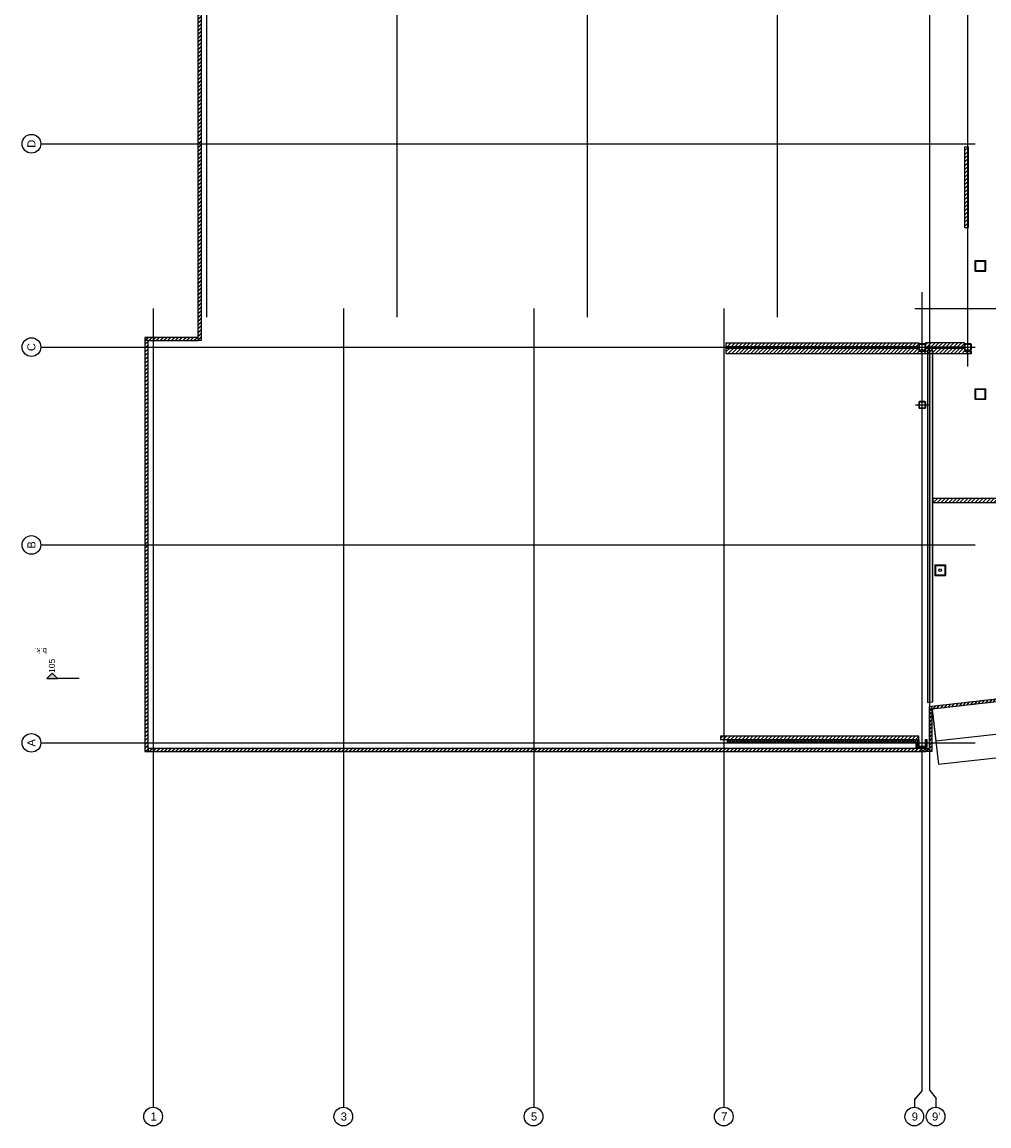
# Model space of a CAD drawing. Header units: millimetres. Extents: x -38031 to 110605, y -22066 to 88711.
# Tile 1 of 150: x -38031 to -1789, y -16330 to 25034. Entities that reach past the tile are written whole.
import ezdxf
from ezdxf.enums import TextEntityAlignment as Align

# ---------------------------------------------------------------- set-up
doc = ezdxf.new("R2010")
doc.units = ezdxf.units.MM
doc.header["$LTSCALE"] = 50
doc.set_wipeout_variables(frame=1)
doc.linetypes.add('STYLE_06', pattern=[1.04164, 0.625, -0.20828, 0.06943, -0.13893])
for name, color, linetype in [('AB$1A---_ATTRIB050', 8, 'Continuous'), ('AL$1A---_ALGEMEEN', 8, 'Continuous'), ('AM$1A---_ARCERING', 8, 'Continuous'), ('AT$1A---_TEKST070', 8, 'Continuous'), ('Bouwkundig', 8, 'Continuous'), ('stramien', 1, 'Continuous'), ('Vloerdoos (1e)', 51, 'Continuous'), ('Vloerdoos OUD', 51, 'Continuous')]:
    doc.layers.add(name, color=color, linetype=linetype)
doc.styles.add('Arial', font='ARIAL.TTF')
doc.styles.get("Standard").update_dxf_attribs({"font": 'iso.shx'})
doc.dimstyles.new('VyA', dxfattribs={"dimtxt": 2.272868, "dimasz": 2.120801, "dimexe": 1.5, "dimexo": 1.59, "dimgap": 0.5, "dimtad": 1, "dimdec": 0, "dimzin": 11, "dimtxsty": 'Arial', "dimblk": 'VW_SLASH', "dimcen": 0, "dimdle": 1, "dimazin": 0, "dimtfac": 0.8, "dimtdec": 0, "dimtix": 1, "dimtmove": 0, "dimatfit": 0, "dimldrblk": 'VW_FILLEDARROW', "dimfxl": 0, "dimfrac": 2, "dimtolj": 1, "dimtzin": 11, "dimarcsym": 0})
pattern_1 = [(45, (0, 0), (1.41421356, -1.41421356), []), (45, (0.1414, -0.1414), (1.41421356, -1.41421356), [])]
pattern_2 = [(45, (0, 0), (70.71068, -70.71068), [])]
pattern_3 = [(45, (0, 0), (1.41421356, -1.41421356), [])]
pattern_4 = [(135, (0, 0), (1.41421356, 1.41421356), []), (45, (5.9868, -5.9868), (1.41421356, -1.41421356), [])]

# ---------------------------------------------------------------- blocks, each defined once
blk = doc.blocks.new('VW_SLASH')
at = {"layer": 'AL$1A---_ALGEMEEN', "color": 0, "linetype": 'ByBlock', "lineweight": -2}
blk.add_line((0, 0), (-1, 0), dxfattribs=at)
at = {"layer": 'AL$1A---_ALGEMEEN', "color": 0, "linetype": 'ByBlock', "lineweight": 5}
blk.add_line((0, 0), (0, 0), dxfattribs=at)
blk = doc.blocks.new('*D2046')
at = {"layer": 'AL$1A---_ALGEMEEN', "color": 0, "lineweight": -2}
for p, q in [((-92634, -751), (-92634, -2352)), ((-84582, -1465), (-84582, -2352)), ((-92632, -2350), (-84584, -2350))]:
    blk.add_line(p, q, dxfattribs=at)
at = {"layer": 'AL$1A---_ALGEMEEN', "color": 0, "lineweight": -2, "xscale": 2.12080078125, "yscale": 2.12080078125, "zscale": 2.12080078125, "rotation": 180}
blk.add_blockref('VW_SLASH', (-92634, -2350), dxfattribs=at)
at = {"layer": 'AL$1A---_ALGEMEEN', "color": 0, "lineweight": -2, "xscale": 2.12080078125, "yscale": 2.12080078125, "zscale": 2.12080078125}
blk.add_blockref('VW_SLASH', (-84582, -2350), dxfattribs=at)
blk = doc.blocks.new('VW_FILLEDARROW')
at = {"layer": 'AL$1A---_ALGEMEEN', "color": 0, "lineweight": -2}
blk.add_solid([(0, 0), (0, 0), (0, 0)], dxfattribs=at)
blk = doc.blocks.new('*D2048')
at = {"layer": 'AL$1A---_ALGEMEEN', "color": 0, "lineweight": -2}
for p, q in [((-92634, -272), (-92634, -1465)), ((-92632, -1463), (-84584, -1463)), ((-84582, -1462), (-84582, -1462))]:
    blk.add_line(p, q, dxfattribs=at)
at = {"layer": 'AL$1A---_ALGEMEEN', "color": 0, "lineweight": -2, "xscale": 2.12080078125, "yscale": 2.12080078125, "zscale": 2.12080078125, "rotation": 180}
blk.add_blockref('VW_SLASH', (-92634, -1463), dxfattribs=at)
at = {"layer": 'AL$1A---_ALGEMEEN', "color": 0, "lineweight": -2, "xscale": 2.12080078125, "yscale": 2.12080078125, "zscale": 2.12080078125}
blk.add_blockref('VW_SLASH', (-84582, -1463), dxfattribs=at)
blk = doc.blocks.new('Group-92')
at = {"color": 0}
for points in [[(-59066, -11236), (-58916, -11236), (-58916, -8225), (-59066, -8225)], [(-60256, -21400), (-60256, -21550), (-54614, -21550), (-54614, -21400)]]:
    blk.add_wipeout(points, dxfattribs=at).dxf.layer = 'AL$1A---_ALGEMEEN'
at = {"layer": 'AM$1A---_ARCERING', "linetype": 'Continuous', "lineweight": 5}
h = blk.add_hatch(dxfattribs=at)
h.set_pattern_fill('KALKZANDSTEEN', color=256, style=0, pattern_type=2)
h.set_pattern_definition(pattern_2)
h.paths.add_polyline_path([(-59066, -11236), (-58916, -11236), (-58916, -8225), (-59066, -8225)])
h = blk.add_hatch(dxfattribs=at)
h.set_pattern_fill('KALKZANDSTEEN', color=256, style=0, pattern_type=2)
h.set_pattern_definition(pattern_2)
h.paths.add_polyline_path([(-60256, -21400), (-60256, -21550), (-54614, -21550), (-54614, -21400)])
at = {"layer": 'AL$1A---_ALGEMEEN', "color": 0}
for points in [[(-59066, -11236), (-58916, -11236), (-58916, -8225), (-59066, -8225)], [(-60256, -21400), (-60256, -21550), (-54614, -21550), (-54614, -21400)]]:
    blk.add_lwpolyline(points, close=True, dxfattribs=at)
blk = doc.blocks.new('sk-250')
at = {"color": 0}
blk.add_wipeout([(-115, 115), (115, 115), (115, -118), (-115, -118)], dxfattribs=at).dxf.layer = 'AL$1A---_ALGEMEEN'
at = {"layer": 'AM$1A---_ARCERING', "linetype": 'Continuous', "lineweight": 0}
h = blk.add_hatch(color=256, dxfattribs=at)
edge = h.paths.add_edge_path()
edge.add_line((-100, -125), (100, -125))
edge.add_arc((100, -100), 25, 270, 360)
edge.add_line((125, -100), (125, 100))
edge.add_arc((100, 100), 25, 0, 90)
edge.add_line((100, 125), (-100, 125))
edge.add_arc((-100, 100), 25, 90, 180)
edge.add_line((-125, 100), (-125, -100))
edge.add_arc((-100, -100), 25, 180, 270)
edge = h.paths.add_edge_path(flags=16)
edge.add_line((-100, -115), (100, -115))
edge.add_arc((100, -100), 15, 270, 360)
edge.add_line((115, -100), (115, 100))
edge.add_arc((100, 100), 15, 0, 90)
edge.add_line((100, 115), (-100, 115))
edge.add_arc((-100, 100), 15, 90, 180)
edge.add_line((-115, 100), (-115, -100))
edge.add_arc((-100, -100), 15, 180, 270)
at = {"layer": 'AL$1A---_ALGEMEEN', "color": 0}
for p, q in [((-250, 0), (250, 0)), ((0, 250), (0, -250))]:
    blk.add_line(p, q, dxfattribs=at)
at = {"layer": 'AL$1A---_ALGEMEEN', "color": 0, "flags": 128}
blk.add_lwpolyline([(-100, -125), (100, -125, 0.414214), (125, -100), (125, 100, 0.414214), (100, 125), (-100, 125, 0.414214), (-125, 100), (-125, -100, 0.414214), (-100, -125, 0.414214)], format="xyb", dxfattribs=at)
at = {"layer": 'AL$1A---_ALGEMEEN', "color": 0}
blk.add_lwpolyline([(-115, 115), (115, 115), (115, -118), (-115, -118)], close=True, dxfattribs=at)
at = {"layer": 'AL$1A---_ALGEMEEN', "color": 0, "flags": 128}
blk.add_lwpolyline([(-100, -115), (100, -115, 0.414214), (115, -100), (115, 100, 0.414214), (100, 115), (-100, 115, 0.414214), (-115, 100), (-115, -100, 0.414214)], format="xyb", close=True, dxfattribs=at)
blk = doc.blocks.new('drsnd pijl')
at = {"layer": 'AM$1A---_ARCERING', "linetype": 'Continuous', "lineweight": 0}
blk.add_hatch(color=256, dxfattribs=at).paths.add_polyline_path([(1005, 442), (200, 442), (0, 242), (-200, 442), (200, 442)])
at = {"layer": 'AL$1A---_ALGEMEEN', "color": 0}
blk.add_lwpolyline([(1005, 442), (200, 442), (0, 242), (-200, 442), (200, 442)], dxfattribs=at)
at = {"layer": 'AL$1A---_ALGEMEEN', "color": 0, "style": 'Arial'}
blk.add_attdef('peil', text='', height=227, rotation=90, dxfattribs=at).set_placement((170, -290), align=Align.BOTTOM_LEFT)
at = {"layer": 'AL$1A---_ALGEMEEN', "color": 0, "flags": 1}
blk.add_attdef('onderdeel', (-200, -700), '', height=227, dxfattribs=at)
blk = doc.blocks.new('VLOERDOOS (1e)')
at = {"layer": 'Vloerdoos OUD'}
for p, q in [((0, 395), (395, 395)), ((0, 395), (0, 0)), ((0, 355), (20, 355)), ((0, 315), (20, 315)), ((0, 305), (20, 305)), ((0, 265), (20, 265)), ((0, 255), (20, 255)), ((0, 160), (20, 160)), ((0, 80), (20, 80)), ((0, 40), (20, 40)), ((0, 0), (395, 0)), ((20, 375), (20, 20)), ((20, 375), (375, 375)), ((20, 20), (375, 20)), ((40, 375), (40, 395)), ((40, 0), (40, 20)), ((80, 375), (80, 395)), ((80, 0), (80, 20)), ((90, 375), (90, 395)), ((90, 0), (90, 20)), ((130, 375), (130, 395)), ((130, 0), (130, 20)), ((140, 375), (140, 395)), ((140, 0), (140, 20)), ((235, 375), (235, 395)), ((235, 0), (235, 20)), ((315, 375), (315, 395)), ((315, 0), (315, 20)), ((355, 375), (355, 395)), ((355, 0), (355, 20)), ((375, 375), (375, 20)), ((375, 355), (395, 355)), ((375, 315), (395, 315)), ((375, 305), (395, 305)), ((375, 265), (395, 265)), ((375, 255), (395, 255)), ((375, 160), (395, 160)), ((375, 80), (395, 80)), ((375, 40), (395, 40)), ((395, 395), (395, 0))]:
    blk.add_line(p, q, dxfattribs=at)
blk = doc.blocks.new('DOORVOERDOOS (1e)')
at = {"layer": 'Vloerdoos OUD'}
for p, q in [((-55, 395), (-55, 0)), ((-55, 395), (340, 395)), ((-55, 0), (340, 0)), ((-35, 375), (320, 375)), ((-35, 375), (-35, 20)), ((-35, 20), (320, 20)), ((320, 375), (320, 20)), ((340, 395), (340, 0))]:
    blk.add_line(p, q, dxfattribs=at)
blk.add_circle((142.5, 197.5), 50, dxfattribs=at)
blk = doc.blocks.new('metselwerk zo gevel 2150+')
at = {"layer": 'AL$1A---_ALGEMEEN', "color": 0}
dim = blk.add_linear_dim(base=(-84581.9, -2350.00786), p1=(-92634.02625, -749.67533), p2=(-84581.9, -1463.28595), text='(relïefmetselwerk)', dimstyle='VyA', override={"dimtxt": 2.525409, "dimgap": 25, "dimlfac": 50, "dimpost": '<>', "dimtxsty": 'Arial', "dimtmove": 2}, dxfattribs=at)
dim.commit()
dim.dimension.update_dxf_attribs({"geometry": '*D2046', "text_midpoint": (-88607.96312, -2323.35239)})
at = {"color": 0}
blk.add_wipeout([(-92634.02625, -269.99431), (-92634.02625, -156.99431), (-87328.23734, -156.99431), (-79359.52499, -156.99431), (-79359.52499, -269.99431), (-87328.23734, -269.99431)], dxfattribs=at).dxf.layer = 'AL$1A---_ALGEMEEN'
at = {"layer": 'AM$1A---_ARCERING', "linetype": 'Continuous', "lineweight": 5}
h = blk.add_hatch(dxfattribs=at)
h.set_pattern_fill('BAKSTEEN', color=256, style=0, pattern_type=2)
h.set_pattern_definition([(45, (0, 0), (70.71068, -70.71068), []), (45, (7.07, -7.07), (70.71068, -70.71068), [])])
h.paths.add_polyline_path([(-92634.02625, -269.99431), (-92634.02625, -156.99431), (-87328.23734, -156.99431), (-79359.52499, -156.99431), (-79359.52499, -269.99431), (-87328.23734, -269.99431)])
at = {"layer": 'AL$1A---_ALGEMEEN', "color": 0, "flags": 128}
for points in [[(-92634.02625, -269.99431), (-92634.02625, -156.99431), (-87328.23734, -156.99431), (-79359.52499, -156.99431)], [(-79359.52499, -269.99431), (-87328.23734, -269.99431), (-92634.02625, -269.99431)]]:
    blk.add_lwpolyline(points, dxfattribs=at)
at = {"layer": 'AL$1A---_ALGEMEEN', "color": 0}
dim = blk.add_linear_dim(base=(-84581.9, -1463.28595), p1=(-92634.16, -269.99431), p2=(-84581.9, -1463.28595), dimstyle='VyA', override={"dimtxt": 2.272868, "dimgap": 25, "dimlfac": 50, "dimpost": '64K+2,08=<>', "dimtxsty": 'Arial', "dimtmove": 2}, dxfattribs=at)
dim.commit()
dim.dimension.update_dxf_attribs({"geometry": '*D2048', "text_midpoint": (-88608.03, -1436.92006)})
blk = doc.blocks.new('200254 W 210e 19-03-2008')
at = {"layer": 'stramien', "linetype": 'Continuous', "lineweight": 0}
blk.add_hatch(color=256, dxfattribs=at).paths.add_polyline_path([(18316.81, 3024.7), (18300.71, 3024.7), (18296.71, 3028.7), (18292.71, 3024.7), (18300.71, 3024.7)])
at = {"layer": 'stramien', "linetype": 'STYLE_06', "ltscale": 50}
for p, q in [((18412.75, 3295.43), (18412.75, 4240.03)), ((18555.35, 3295.43), (18555.35, 4240.03)), ((18697.95, 3295.43), (18697.95, 4240.03)), ((18840.55, 3295.43), (18840.55, 4240.03))]:
    blk.add_line(p, q, dxfattribs=at)
at = {"layer": 'stramien'}
for p, q in [((18948.95, 2715.95), (18943.4, 2709.49)), ((18954.75, 2715.95), (18959.4, 2709.92))]:
    blk.add_line(p, q, dxfattribs=at)
blk.add_lwpolyline([(18316.81, 3024.7), (18300.71, 3024.7), (18296.71, 3028.7), (18292.71, 3024.7), (18300.71, 3024.7)], dxfattribs=at)
at = {"layer": 'AL$1A---_ALGEMEEN'}
ref = blk.add_blockref('drsnd pijl', (18296.71, 3033.55), dxfattribs=dict(at, xscale=-0.02, yscale=0.02, zscale=0.02, rotation=179.9990281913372))
ref.add_attrib('peil', '105', dxfattribs={"layer": 'AB$1A---_ATTRIB050', "height": 4.546, "rotation": 89.99903, "style": 'Arial'}).set_placement((18300.11, 3028.81), align=Align.BOTTOM_LEFT)
at = {"layer": 'stramien', "linetype": 'Continuous', "lineweight": 0}
blk.add_text('b.k.', height=4.546, rotation=179.99903, dxfattribs=at).set_placement((18292.71, 3047.54))
at = {"layer": 'stramien', "linetype": 'Continuous', "lineweight": 0, "style": 'Arial'}
blk.add_text('105', height=4.546, rotation=89.99903, dxfattribs=at).set_placement((18300.11, 3028.81), align=Align.BOTTOM_LEFT)
at = {"linetype": 'Continuous'}
for points in [[(18281.13, 3432.45), (18281.82, 3432.41), (18282.5, 3432.31), (18283.17, 3432.14), (18283.81, 3431.91), (18284.43, 3431.62), (18285.02, 3431.27), (18285.57, 3430.86), (18286.08, 3430.4), (18286.54, 3429.89), (18286.95, 3429.33), (18287.31, 3428.75), (18287.6, 3428.12), (18287.83, 3427.48), (18288, 3426.81), (18288.1, 3426.13), (18288.13, 3425.45), (18288.1, 3424.76), (18288, 3424.08), (18287.83, 3423.41), (18287.6, 3422.77), (18287.31, 3422.15), (18286.95, 3421.56), (18286.54, 3421), (18286.08, 3420.5), (18285.57, 3420.03), (18285.02, 3419.63), (18284.43, 3419.27), (18283.81, 3418.98), (18283.17, 3418.75), (18282.5, 3418.58), (18281.82, 3418.48), (18281.13, 3418.45), (18280.45, 3418.48), (18279.77, 3418.58), (18279.1, 3418.75), (18278.45, 3418.98), (18277.83, 3419.27), (18277.24, 3419.63), (18276.69, 3420.03), (18276.18, 3420.5), (18275.72, 3421), (18275.31, 3421.56), (18274.96, 3422.15), (18274.67, 3422.77), (18274.44, 3423.41), (18274.27, 3424.08), (18274.17, 3424.76), (18274.13, 3425.45), (18274.17, 3426.13), (18274.27, 3426.81), (18274.44, 3427.48), (18274.67, 3428.12), (18274.96, 3428.75), (18275.31, 3429.33), (18275.72, 3429.89), (18276.18, 3430.4), (18276.69, 3430.86), (18277.24, 3431.27), (18277.83, 3431.62), (18278.45, 3431.91), (18279.1, 3432.14), (18279.77, 3432.31), (18280.45, 3432.41)], [(18281.13, 3280.05), (18281.82, 3280.01), (18282.5, 3279.91), (18283.17, 3279.74), (18283.81, 3279.51), (18284.43, 3279.22), (18285.02, 3278.87), (18285.57, 3278.46), (18286.08, 3278), (18286.54, 3277.49), (18286.95, 3276.93), (18287.31, 3276.35), (18287.6, 3275.72), (18287.83, 3275.08), (18288, 3274.41), (18288.1, 3273.73), (18288.13, 3273.05), (18288.1, 3272.36), (18288, 3271.68), (18287.83, 3271.01), (18287.6, 3270.37), (18287.31, 3269.75), (18286.95, 3269.16), (18286.54, 3268.6), (18286.08, 3268.1), (18285.57, 3267.63), (18285.02, 3267.23), (18284.43, 3266.87), (18283.81, 3266.58), (18283.17, 3266.35), (18282.5, 3266.18), (18281.82, 3266.08), (18281.13, 3266.05), (18280.45, 3266.08), (18279.77, 3266.18), (18279.1, 3266.35), (18278.45, 3266.58), (18277.83, 3266.87), (18277.24, 3267.23), (18276.69, 3267.63), (18276.18, 3268.1), (18275.72, 3268.6), (18275.31, 3269.16), (18274.96, 3269.75), (18274.67, 3270.37), (18274.44, 3271.01), (18274.27, 3271.68), (18274.17, 3272.36), (18274.13, 3273.05), (18274.17, 3273.73), (18274.27, 3274.41), (18274.44, 3275.08), (18274.67, 3275.72), (18274.96, 3276.35), (18275.31, 3276.93), (18275.72, 3277.49), (18276.18, 3278), (18276.69, 3278.46), (18277.24, 3278.87), (18277.83, 3279.22), (18278.45, 3279.51), (18279.1, 3279.74), (18279.77, 3279.91), (18280.45, 3280.01)], [(18281.13, 3131.75), (18281.82, 3131.71), (18282.5, 3131.61), (18283.17, 3131.44), (18283.81, 3131.21), (18284.43, 3130.92), (18285.02, 3130.57), (18285.57, 3130.16), (18286.08, 3129.7), (18286.54, 3129.19), (18286.95, 3128.63), (18287.31, 3128.05), (18287.6, 3127.42), (18287.83, 3126.78), (18288, 3126.11), (18288.1, 3125.43), (18288.13, 3124.75), (18288.1, 3124.06), (18288, 3123.38), (18287.83, 3122.71), (18287.6, 3122.07), (18287.31, 3121.45), (18286.95, 3120.86), (18286.54, 3120.3), (18286.08, 3119.8), (18285.57, 3119.33), (18285.02, 3118.93), (18284.43, 3118.57), (18283.81, 3118.28), (18283.17, 3118.05), (18282.5, 3117.88), (18281.82, 3117.78), (18281.13, 3117.75), (18280.45, 3117.78), (18279.77, 3117.88), (18279.1, 3118.05), (18278.45, 3118.28), (18277.83, 3118.57), (18277.24, 3118.93), (18276.69, 3119.33), (18276.18, 3119.8), (18275.72, 3120.3), (18275.31, 3120.86), (18274.96, 3121.45), (18274.67, 3122.07), (18274.44, 3122.71), (18274.27, 3123.38), (18274.17, 3124.06), (18274.13, 3124.75), (18274.17, 3125.43), (18274.27, 3126.11), (18274.44, 3126.78), (18274.67, 3127.42), (18274.96, 3128.05), (18275.31, 3128.63), (18275.72, 3129.19), (18276.18, 3129.7), (18276.69, 3130.16), (18277.24, 3130.57), (18277.83, 3130.92), (18278.45, 3131.21), (18279.1, 3131.44), (18279.77, 3131.61), (18280.45, 3131.71)], [(18281.13, 2983.45), (18281.82, 2983.41), (18282.5, 2983.31), (18283.17, 2983.14), (18283.81, 2982.91), (18284.43, 2982.62), (18285.02, 2982.27), (18285.57, 2981.86), (18286.08, 2981.4), (18286.54, 2980.89), (18286.95, 2980.33), (18287.31, 2979.75), (18287.6, 2979.12), (18287.83, 2978.48), (18288, 2977.81), (18288.1, 2977.13), (18288.13, 2976.45), (18288.1, 2975.76), (18288, 2975.08), (18287.83, 2974.41), (18287.6, 2973.77), (18287.31, 2973.15), (18286.95, 2972.56), (18286.54, 2972), (18286.08, 2971.5), (18285.57, 2971.03), (18285.02, 2970.63), (18284.43, 2970.27), (18283.81, 2969.98), (18283.17, 2969.75), (18282.5, 2969.58), (18281.82, 2969.48), (18281.13, 2969.45), (18280.45, 2969.48), (18279.77, 2969.58), (18279.1, 2969.75), (18278.45, 2969.98), (18277.83, 2970.27), (18277.24, 2970.63), (18276.69, 2971.03), (18276.18, 2971.5), (18275.72, 2972), (18275.31, 2972.56), (18274.96, 2973.15), (18274.67, 2973.77), (18274.44, 2974.41), (18274.27, 2975.08), (18274.17, 2975.76), (18274.13, 2976.45), (18274.17, 2977.13), (18274.27, 2977.81), (18274.44, 2978.48), (18274.67, 2979.12), (18274.96, 2979.75), (18275.31, 2980.33), (18275.72, 2980.89), (18276.18, 2981.4), (18276.69, 2981.86), (18277.24, 2982.27), (18277.83, 2982.62), (18278.45, 2982.91), (18279.1, 2983.14), (18279.77, 2983.31), (18280.45, 2983.41)], [(18379.35, 2696.36), (18379.32, 2695.67), (18379.21, 2694.99), (18379.05, 2694.33), (18378.82, 2693.68), (18378.52, 2693.06), (18378.17, 2692.47), (18377.76, 2691.92), (18377.3, 2691.41), (18376.79, 2690.95), (18376.24, 2690.54), (18375.65, 2690.19), (18375.03, 2689.89), (18374.38, 2689.66), (18373.71, 2689.49), (18373.04, 2689.39), (18372.35, 2689.36), (18371.66, 2689.39), (18370.98, 2689.49), (18370.32, 2689.66), (18369.67, 2689.89), (18369.05, 2690.19), (18368.46, 2690.54), (18367.91, 2690.95), (18367.4, 2691.41), (18366.94, 2691.92), (18366.53, 2692.47), (18366.18, 2693.06), (18365.88, 2693.68), (18365.65, 2694.33), (18365.48, 2694.99), (18365.38, 2695.67), (18365.35, 2696.36), (18365.38, 2697.05), (18365.48, 2697.73), (18365.65, 2698.39), (18365.88, 2699.04), (18366.18, 2699.66), (18366.53, 2700.25), (18366.94, 2700.8), (18367.4, 2701.31), (18367.91, 2701.77), (18368.46, 2702.18), (18369.05, 2702.53), (18369.67, 2702.83), (18370.32, 2703.06), (18370.98, 2703.22), (18371.66, 2703.33), (18372.35, 2703.36), (18373.04, 2703.33), (18373.71, 2703.22), (18374.38, 2703.06), (18375.03, 2702.83), (18375.65, 2702.53), (18376.24, 2702.18), (18376.79, 2701.77), (18377.3, 2701.31), (18377.76, 2700.8), (18378.17, 2700.25), (18378.52, 2699.66), (18378.82, 2699.04), (18379.05, 2698.39), (18379.21, 2697.73), (18379.32, 2697.05)], [(18521.95, 2696.36), (18521.92, 2695.67), (18521.81, 2694.99), (18521.65, 2694.33), (18521.42, 2693.68), (18521.12, 2693.06), (18520.77, 2692.47), (18520.36, 2691.92), (18519.9, 2691.41), (18519.39, 2690.95), (18518.84, 2690.54), (18518.25, 2690.19), (18517.63, 2689.89), (18516.98, 2689.66), (18516.31, 2689.49), (18515.64, 2689.39), (18514.95, 2689.36), (18514.26, 2689.39), (18513.58, 2689.49), (18512.92, 2689.66), (18512.27, 2689.89), (18511.65, 2690.19), (18511.06, 2690.54), (18510.51, 2690.95), (18510, 2691.41), (18509.54, 2691.92), (18509.13, 2692.47), (18508.78, 2693.06), (18508.48, 2693.68), (18508.25, 2694.33), (18508.08, 2694.99), (18507.98, 2695.67), (18507.95, 2696.36), (18507.98, 2697.05), (18508.08, 2697.73), (18508.25, 2698.39), (18508.48, 2699.04), (18508.78, 2699.66), (18509.13, 2700.25), (18509.54, 2700.8), (18510, 2701.31), (18510.51, 2701.77), (18511.06, 2702.18), (18511.65, 2702.53), (18512.27, 2702.83), (18512.92, 2703.06), (18513.58, 2703.22), (18514.26, 2703.33), (18514.95, 2703.36), (18515.64, 2703.33), (18516.31, 2703.22), (18516.98, 2703.06), (18517.63, 2702.83), (18518.25, 2702.53), (18518.84, 2702.18), (18519.39, 2701.77), (18519.9, 2701.31), (18520.36, 2700.8), (18520.77, 2700.25), (18521.12, 2699.66), (18521.42, 2699.04), (18521.65, 2698.39), (18521.81, 2697.73), (18521.92, 2697.05)], [(18664.55, 2696.36), (18664.52, 2695.67), (18664.41, 2694.99), (18664.25, 2694.33), (18664.02, 2693.68), (18663.72, 2693.06), (18663.37, 2692.47), (18662.96, 2691.92), (18662.5, 2691.41), (18661.99, 2690.95), (18661.44, 2690.54), (18660.85, 2690.19), (18660.23, 2689.89), (18659.58, 2689.66), (18658.91, 2689.49), (18658.24, 2689.39), (18657.55, 2689.36), (18656.86, 2689.39), (18656.18, 2689.49), (18655.52, 2689.66), (18654.87, 2689.89), (18654.25, 2690.19), (18653.66, 2690.54), (18653.11, 2690.95), (18652.6, 2691.41), (18652.14, 2691.92), (18651.73, 2692.47), (18651.38, 2693.06), (18651.08, 2693.68), (18650.85, 2694.33), (18650.68, 2694.99), (18650.58, 2695.67), (18650.55, 2696.36), (18650.58, 2697.05), (18650.68, 2697.73), (18650.85, 2698.39), (18651.08, 2699.04), (18651.38, 2699.66), (18651.73, 2700.25), (18652.14, 2700.8), (18652.6, 2701.31), (18653.11, 2701.77), (18653.66, 2702.18), (18654.25, 2702.53), (18654.87, 2702.83), (18655.52, 2703.06), (18656.18, 2703.22), (18656.86, 2703.33), (18657.55, 2703.36), (18658.24, 2703.33), (18658.91, 2703.22), (18659.58, 2703.06), (18660.23, 2702.83), (18660.85, 2702.53), (18661.44, 2702.18), (18661.99, 2701.77), (18662.5, 2701.31), (18662.96, 2700.8), (18663.37, 2700.25), (18663.72, 2699.66), (18664.02, 2699.04), (18664.25, 2698.39), (18664.41, 2697.73), (18664.52, 2697.05)], [(18807.15, 2696.36), (18807.12, 2695.67), (18807.01, 2694.99), (18806.85, 2694.33), (18806.62, 2693.68), (18806.32, 2693.06), (18805.97, 2692.47), (18805.56, 2691.92), (18805.1, 2691.41), (18804.59, 2690.95), (18804.04, 2690.54), (18803.45, 2690.19), (18802.83, 2689.89), (18802.18, 2689.66), (18801.51, 2689.49), (18800.84, 2689.39), (18800.15, 2689.36), (18799.46, 2689.39), (18798.78, 2689.49), (18798.12, 2689.66), (18797.47, 2689.89), (18796.85, 2690.19), (18796.26, 2690.54), (18795.71, 2690.95), (18795.2, 2691.41), (18794.74, 2691.92), (18794.33, 2692.47), (18793.98, 2693.06), (18793.68, 2693.68), (18793.45, 2694.33), (18793.28, 2694.99), (18793.18, 2695.67), (18793.15, 2696.36), (18793.18, 2697.05), (18793.28, 2697.73), (18793.45, 2698.39), (18793.68, 2699.04), (18793.98, 2699.66), (18794.33, 2700.25), (18794.74, 2700.8), (18795.2, 2701.31), (18795.71, 2701.77), (18796.26, 2702.18), (18796.85, 2702.53), (18797.47, 2702.83), (18798.12, 2703.06), (18798.78, 2703.22), (18799.46, 2703.33), (18800.15, 2703.36), (18800.84, 2703.33), (18801.51, 2703.22), (18802.18, 2703.06), (18802.83, 2702.83), (18803.45, 2702.53), (18804.04, 2702.18), (18804.59, 2701.77), (18805.1, 2701.31), (18805.56, 2700.8), (18805.97, 2700.25), (18806.32, 2699.66), (18806.62, 2699.04), (18806.85, 2698.39), (18807.01, 2697.73), (18807.12, 2697.05)], [(18966, 2696.35), (18965.97, 2695.66), (18965.87, 2694.98), (18965.7, 2694.32), (18965.47, 2693.67), (18965.17, 2693.05), (18964.82, 2692.46), (18964.41, 2691.91), (18963.95, 2691.4), (18963.44, 2690.94), (18962.89, 2690.53), (18962.3, 2690.18), (18961.68, 2689.88), (18961.03, 2689.65), (18960.37, 2689.48), (18959.69, 2689.38), (18959, 2689.35), (18958.32, 2689.38), (18957.64, 2689.48), (18956.97, 2689.65), (18956.32, 2689.88), (18955.7, 2690.18), (18955.11, 2690.53), (18954.56, 2690.94), (18954.05, 2691.4), (18953.59, 2691.91), (18953.18, 2692.46), (18952.83, 2693.05), (18952.53, 2693.67), (18952.3, 2694.32), (18952.14, 2694.98), (18952.03, 2695.66), (18952, 2696.35), (18952.03, 2697.04), (18952.14, 2697.72), (18952.3, 2698.38), (18952.53, 2699.03), (18952.83, 2699.65), (18953.18, 2700.24), (18953.59, 2700.79), (18954.05, 2701.3), (18954.56, 2701.76), (18955.11, 2702.17), (18955.7, 2702.52), (18956.32, 2702.82), (18956.97, 2703.05), (18957.64, 2703.22), (18958.32, 2703.32), (18959, 2703.35), (18959.69, 2703.32), (18960.37, 2703.22), (18961.03, 2703.05), (18961.68, 2702.82), (18962.3, 2702.52), (18962.89, 2702.17), (18963.44, 2701.76), (18963.95, 2701.3), (18964.41, 2700.79), (18964.82, 2700.24), (18965.17, 2699.65), (18965.47, 2699.03), (18965.7, 2698.38), (18965.87, 2697.72), (18965.97, 2697.04)]]:
    blk.add_wipeout(points, dxfattribs=at).dxf.layer = 'AL$1A---_ALGEMEEN'
for points in [[(18366.25, 3280.25), (18366.25, 3277.99), (18368.43, 3277.99), (18370.98, 3277.99), (18406.25, 3277.99), (18406.25, 3280.25)], [(18946.45, 2981.45), (18797.77, 2981.45), (18797.77, 2979.05), (18946.45, 2979.05)], [(18368.55, 2972.18), (18368.55, 2969.92), (18951.67, 2969.92), (18951.67, 2972.18)]]:
    blk.add_wipeout(points).dxf.layer = 'AL$1A---_ALGEMEEN'
at = {"layer": 'AM$1A---_ARCERING', "linetype": 'Continuous', "lineweight": 5}
h = blk.add_hatch(dxfattribs=at)
h.set_pattern_fill('BAKSTEEN', color=256, style=0, pattern_type=2)
h.set_pattern_definition(pattern_1)
h.paths.add_polyline_path([(18366.25, 3280.25), (18366.25, 3277.99), (18368.43, 3277.99), (18370.98, 3277.99), (18406.25, 3277.99), (18406.25, 3280.25)])
h = blk.add_hatch(dxfattribs=at)
h.set_pattern_fill('KALKZANDSTEEN', color=256, style=0, pattern_type=2)
h.set_pattern_definition(pattern_3)
h.paths.add_polyline_path([(18946.45, 2981.45), (18797.77, 2981.45), (18797.77, 2979.05), (18946.45, 2979.05)])
at = {"layer": 'AM$1A---_ARCERING', "linetype": 'Continuous', "lineweight": 0}
blk.add_hatch(color=256, dxfattribs=at).paths.add_polyline_path([(18803.05, 2979.05), (18946.45, 2979.05), (18946.45, 2977.05), (18803.05, 2977.05)])
at = {"layer": 'AM$1A---_ARCERING', "linetype": 'Continuous', "lineweight": 5}
h = blk.add_hatch(dxfattribs=at)
h.set_pattern_fill('ISOLATIE', color=256, style=0, pattern_type=2)
h.set_pattern_definition(pattern_4)
h.paths.add_polyline_path([(18803.05, 2979.05), (18946.45, 2979.05), (18946.45, 2977.05), (18803.05, 2977.05)])
h = blk.add_hatch(dxfattribs=at)
h.set_pattern_fill('BAKSTEEN', color=256, style=0, pattern_type=2)
h.set_pattern_definition(pattern_1)
h.paths.add_polyline_path([(18368.55, 2972.18), (18368.55, 2969.92), (18951.67, 2969.92), (18951.67, 2972.18)])
at = {"layer": 'AL$1A---_ALGEMEEN'}
for points in [[(18366.25, 3280.25), (18366.25, 3277.99), (18368.43, 3277.99), (18370.98, 3277.99), (18406.25, 3277.99), (18406.25, 3280.25)], [(18946.45, 2981.45), (18797.77, 2981.45), (18797.77, 2979.05), (18946.45, 2979.05)], [(18803.05, 2979.05), (18946.45, 2979.05), (18946.45, 2977.05), (18803.05, 2977.05)], [(18368.55, 2972.18), (18368.55, 2969.92), (18951.67, 2969.92), (18951.67, 2972.18)]]:
    blk.add_lwpolyline(points, close=True, dxfattribs=at)
at = {"layer": 'stramien', "linetype": 'Continuous'}
for p, q in [((18288.21, 3425.45), (18301.71, 3425.45)), ((18288.21, 3273.05), (18301.71, 3273.05)), ((18288.21, 3124.75), (18301.71, 3124.75)), ((18288.21, 2976.45), (18301.71, 2976.45)), ((18372.75, 2703.18), (18372.75, 2709.93)), ((18515.35, 2703.18), (18515.35, 2709.93)), ((18657.95, 2703.18), (18657.95, 2709.93)), ((18800.55, 2703.18), (18800.55, 2709.93)), ((18959.4, 2703.17), (18959.4, 2709.92))]:
    blk.add_line(p, q, dxfattribs=at)
at = {"layer": 'stramien', "linetype": 'STYLE_06', "ltscale": 50}
for p, q in [((18372.75, 2703.35), (18372.75, 3301.85)), ((18515.35, 2703.35), (18515.35, 3301.85)), ((18657.95, 2703.35), (18657.95, 3301.85))]:
    blk.add_line(p, q, dxfattribs=at)
at = {"layer": 'stramien', "linetype": 'Continuous'}
for centre in [(18281.13, 3425.45), (18281.13, 3273.05), (18281.13, 3124.75), (18281.13, 2976.45), (18372.35, 2696.36), (18514.95, 2696.36), (18657.55, 2696.36), (18800.15, 2696.36)]:
    blk.add_circle(centre, 7, dxfattribs=at)
at = {"layer": 'AT$1A---_TEKST070', "char_height": 6.061, "attachment_point": 5, "rotation": 90, "line_spacing_factor": 0.967741, "style": 'Arial'}
for s, insert in [('{\\C256;\\lD}', (18281.13, 3425.45)), ('{\\C256;\\lC}', (18281.13, 3273.05)), ('{\\C256;\\lB}', (18281.13, 3124.75)), ('{\\C256;\\lA}', (18281.13, 2976.45))]:
    blk.add_mtext(s, dxfattribs=dict(at, insert=insert))
at = {"layer": 'stramien', "char_height": 6.061, "attachment_point": 5, "rotation": 90, "line_spacing_factor": 0.967741, "style": 'Arial'}
for s, insert in [('{\\C256;\\lD}', (18281.13, 3425.45)), ('{\\C256;\\lC}', (18281.13, 3273.05)), ('{\\C256;\\lB}', (18281.13, 3124.75)), ('{\\C256;\\lA}', (18281.13, 2976.45))]:
    blk.add_mtext(s, dxfattribs=dict(at, insert=insert))
at = {"layer": 'stramien', "char_height": 6.061, "attachment_point": 2, "line_spacing_factor": 0.967741, "style": 'Arial'}
for s, insert in [('{\\C256;\\l1}', (18372.75, 2699.41)), ('{\\C256;\\l3}', (18515.35, 2699.41)), ('{\\C256;\\l5}', (18657.95, 2699.41)), ('{\\C256;\\l7}', (18800.55, 2699.41)), ("{\\C256;\\l9'}", (18959.4, 2699.4))]:
    blk.add_mtext(s, dxfattribs=dict(at, insert=insert))
at = {"linetype": 'Continuous'}
blk.add_wipeout([(18950, 2696.35), (18949.97, 2695.66), (18949.87, 2694.98), (18949.7, 2694.32), (18949.47, 2693.67), (18949.17, 2693.05), (18948.82, 2692.46), (18948.41, 2691.91), (18947.95, 2691.4), (18947.44, 2690.94), (18946.89, 2690.53), (18946.3, 2690.18), (18945.68, 2689.88), (18945.03, 2689.65), (18944.37, 2689.48), (18943.69, 2689.38), (18943, 2689.35), (18942.32, 2689.38), (18941.64, 2689.48), (18940.97, 2689.65), (18940.32, 2689.88), (18939.7, 2690.18), (18939.11, 2690.53), (18938.56, 2690.94), (18938.05, 2691.4), (18937.59, 2691.91), (18937.18, 2692.46), (18936.83, 2693.05), (18936.53, 2693.67), (18936.3, 2694.32), (18936.14, 2694.98), (18936.03, 2695.66), (18936, 2696.35), (18936.03, 2697.04), (18936.14, 2697.72), (18936.3, 2698.38), (18936.53, 2699.03), (18936.83, 2699.65), (18937.18, 2700.24), (18937.59, 2700.79), (18938.05, 2701.3), (18938.56, 2701.76), (18939.11, 2702.17), (18939.7, 2702.52), (18940.32, 2702.82), (18940.97, 2703.05), (18941.64, 2703.22), (18942.32, 2703.32), (18943, 2703.35), (18943.69, 2703.32), (18944.37, 2703.22), (18945.03, 2703.05), (18945.68, 2702.82), (18946.3, 2702.52), (18946.89, 2702.17), (18947.44, 2701.76), (18947.95, 2701.3), (18948.41, 2700.79), (18948.82, 2700.24), (18949.17, 2699.65), (18949.47, 2699.03), (18949.7, 2698.38), (18949.87, 2697.72), (18949.97, 2697.04)], dxfattribs=at).dxf.layer = 'AL$1A---_ALGEMEEN'
at = {"layer": 'stramien', "linetype": 'Continuous'}
blk.add_line((18943.4, 2703.17), (18943.4, 2709.92), dxfattribs=at)
for centre in [(18943, 2696.35), (18959, 2696.35)]:
    blk.add_circle(centre, 7, dxfattribs=at)
at = {"layer": 'stramien', "insert": (18943.4, 2699.4), "char_height": 6.061, "attachment_point": 2, "line_spacing_factor": 0.967741, "style": 'Arial'}
blk.add_mtext('{\\C256;\\l9}', dxfattribs=at)
for points in [[(18406.25, 4193.95), (18408.51, 4193.95), (18408.51, 3615.23), (18408.51, 3277.99), (18406.25, 3277.99), (18406.25, 3615.23)], [(18366.25, 3277.99), (18366.25, 2969.92), (18368.55, 2969.92), (18368.55, 2970.01), (18368.55, 3277.99)], [(18956.25, 2972.21), (18956.25, 2971.95), (18956.25, 2969.95), (18951.91, 2969.95), (18951.91, 2972.21), (18954.29, 2972.21), (18954.31, 3003.76), (18957.43, 3004.12), (18957.43, 3001.85), (18956.25, 3001.7)]]:
    blk.add_wipeout(points).dxf.layer = 'AL$1A---_ALGEMEEN'
at = {"layer": 'AM$1A---_ARCERING', "linetype": 'Continuous', "lineweight": 5}
h = blk.add_hatch(dxfattribs=at)
h.set_pattern_fill('BAKSTEEN', color=256, style=0, pattern_type=2)
h.set_pattern_definition(pattern_1)
h.paths.add_polyline_path([(18406.25, 4193.95), (18408.51, 4193.95), (18408.51, 3615.23), (18408.51, 3277.99), (18406.25, 3277.99), (18406.25, 3615.23)])
h = blk.add_hatch(dxfattribs=at)
h.set_pattern_fill('BAKSTEEN', color=256, style=0, pattern_type=2)
h.set_pattern_definition(pattern_1)
h.paths.add_polyline_path([(18366.25, 3277.99), (18366.25, 2969.92), (18368.55, 2969.92), (18368.55, 2970.01), (18368.55, 3277.99)])
h = blk.add_hatch(dxfattribs=at)
h.set_pattern_fill('BAKSTEEN', color=256, style=0, pattern_type=2)
h.set_pattern_definition(pattern_1)
h.paths.add_polyline_path([(18956.25, 2972.21), (18956.25, 2971.95), (18956.25, 2969.95), (18951.91, 2969.95), (18951.91, 2972.21), (18954.29, 2972.21), (18954.31, 3003.76), (18957.43, 3004.12), (18957.43, 3001.85), (18956.25, 3001.7)])
at = {"layer": 'AL$1A---_ALGEMEEN'}
for points in [[(18406.25, 4193.95), (18408.51, 4193.95), (18408.51, 3615.23), (18408.51, 3277.99), (18406.25, 3277.99), (18406.25, 3615.23)], [(18366.25, 3277.99), (18366.25, 2969.92), (18368.55, 2969.92), (18368.55, 2970.01), (18368.55, 3277.99)]]:
    blk.add_lwpolyline(points, close=True, dxfattribs=at)
at = {"layer": 'AL$1A---_ALGEMEEN', "flags": 128}
for points in [[(18956.25, 2972.21), (18956.25, 2971.95), (18956.25, 2969.95), (18951.91, 2969.95), (18951.91, 2972.21), (18954.29, 2972.21), (18954.31, 3003.76), (18957.43, 3004.12)], [(18957.43, 3001.85), (18956.25, 3001.7), (18956.25, 2972.21)]]:
    blk.add_lwpolyline(points, dxfattribs=at)
at = {"layer": 'AL$1A---_ALGEMEEN', "xscale": 0.02, "yscale": 0.02, "zscale": 0.02, "rotation": 6.40755072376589}
blk.add_blockref('metselwerk zo gevel 2150+', (20796.95, 3213.85), dxfattribs=at)
at = {"layer": 'AM$1A---_ARCERING', "linetype": 'Continuous', "lineweight": 0}
blk.add_hatch(color=256, dxfattribs=at).paths.add_polyline_path([(18946.45, 2973.95), (18951.45, 2973.95), (18951.45, 2979.02), (18952.45, 2979.02), (18952.45, 2972.95), (18944.45, 2972.95), (18944.45, 2977.05), (18946.45, 2977.05)])
at = {"layer": 'AM$1A---_ARCERING', "linetype": 'Continuous', "lineweight": 5}
h = blk.add_hatch(dxfattribs=at)
h.set_pattern_fill('ISOLATIE', color=256, style=0, pattern_type=2)
h.set_pattern_definition(pattern_4)
h.paths.add_polyline_path([(18946.45, 2973.95), (18951.45, 2973.95), (18951.45, 2979.02), (18952.45, 2979.02), (18952.45, 2972.95), (18944.45, 2972.95), (18944.45, 2977.05), (18946.45, 2977.05)])
at = {"layer": 'AL$1A---_ALGEMEEN'}
blk.add_lwpolyline([(18946.45, 2973.95), (18951.45, 2973.95), (18951.45, 2979.02), (18952.45, 2979.02), (18952.45, 2972.95), (18944.45, 2972.95), (18944.45, 2977.05), (18946.45, 2977.05)], close=True, dxfattribs=at)
at = {"layer": 'stramien', "linetype": 'STYLE_06', "ltscale": 50}
blk.add_line((18288.13, 2976.45), (18988.75, 2976.45), dxfattribs=at)
at = {"layer": 'AL$1A---_ALGEMEEN', "xscale": 0.02, "yscale": 0.02, "zscale": 0.02}
blk.add_blockref('Group-92', (20161.97, 3587.45), dxfattribs=at)
at = {"layer": 'stramien', "linetype": 'STYLE_06', "ltscale": 50}
for p, q in [((18288.13, 3425.45), (18988.75, 3425.45)), ((18943.33, 3301.95), (21069.22, 3301.95)), ((18288.13, 3124.75), (18988.75, 3124.75))]:
    blk.add_line(p, q, dxfattribs=at)
at = {"layer": 'AL$1A---_ALGEMEEN', "xscale": 0.02, "yscale": 0.02, "zscale": 0.02, "rotation": 90}
blk.add_blockref('sk-250', (18948.95, 3229.65), dxfattribs=at)
blk.add_wipeout([(18802.05, 3268.05), (18802.05, 3272.33), (18946.45, 3272.33), (18946.45, 3270.05), (18951.43, 3270.05), (18951.43, 3272.33), (18980.65, 3272.33), (18980.65, 3270.05), (18985.65, 3270.05), (18985.65, 3268.05), (18980.65, 3268.05)]).dxf.layer = 'AL$1A---_ALGEMEEN'
at = {"layer": 'AM$1A---_ARCERING', "linetype": 'Continuous', "lineweight": 5}
h = blk.add_hatch(dxfattribs=at)
h.set_pattern_fill('KALKZANDSTEEN', color=256, style=0, pattern_type=2)
h.set_pattern_definition(pattern_3)
h.paths.add_polyline_path([(18802.05, 3268.05), (18802.05, 3272.33), (18946.45, 3272.33), (18946.45, 3270.05), (18951.43, 3270.05), (18951.43, 3272.33), (18980.65, 3272.33), (18980.65, 3270.05), (18985.65, 3270.05), (18985.65, 3268.05), (18980.65, 3268.05)])
at = {"layer": 'AL$1A---_ALGEMEEN'}
blk.add_lwpolyline([(18802.05, 3268.05), (18802.05, 3272.33), (18946.45, 3272.33), (18946.45, 3270.05), (18951.43, 3270.05), (18951.43, 3272.33), (18980.65, 3272.33), (18980.65, 3270.05), (18985.65, 3270.05), (18985.65, 3268.05), (18980.65, 3268.05)], close=True, dxfattribs=at)
for points in [[(18802.05, 3273.33), (18802.05, 3276.33), (18946.45, 3276.33), (18946.45, 3273.33)], [(18980.65, 3273.33), (18980.65, 3276.33), (18951.45, 3276.33), (18951.45, 3273.33)]]:
    blk.add_wipeout(points).dxf.layer = 'AL$1A---_ALGEMEEN'
at = {"layer": 'AM$1A---_ARCERING', "linetype": 'Continuous', "lineweight": 5}
h = blk.add_hatch(dxfattribs=at)
h.set_pattern_fill('KALKZANDSTEEN', color=256, style=0, pattern_type=2)
h.set_pattern_definition(pattern_3)
h.paths.add_polyline_path([(18802.05, 3273.33), (18802.05, 3276.33), (18946.45, 3276.33), (18946.45, 3273.33)])
h = blk.add_hatch(dxfattribs=at)
h.set_pattern_fill('KALKZANDSTEEN', color=256, style=0, pattern_type=2)
h.set_pattern_definition(pattern_3)
h.paths.add_polyline_path([(18980.65, 3273.33), (18980.65, 3276.33), (18951.45, 3276.33), (18951.45, 3273.33)])
at = {"layer": 'AL$1A---_ALGEMEEN'}
for points in [[(18802.05, 3273.33), (18802.05, 3276.33), (18946.45, 3276.33), (18946.45, 3273.33)], [(18980.65, 3273.33), (18980.65, 3276.33), (18951.45, 3276.33), (18951.45, 3273.33)]]:
    blk.add_lwpolyline(points, close=True, dxfattribs=at)
at = {"layer": 'stramien', "linetype": 'STYLE_06', "ltscale": 50}
blk.add_line((18800.55, 2703.35), (18800.55, 3301.85), dxfattribs=at)
at = {"layer": 'AL$1A---_ALGEMEEN', "xscale": 0.02, "yscale": 0.02, "zscale": 0.02, "rotation": 90}
for p in [(18948.95, 3273.05), (18983.15, 3273.05)]:
    blk.add_blockref('sk-250', p, dxfattribs=at)
at = {"layer": 'AM$1A---_ARCERING', "linetype": 'Continuous', "lineweight": 0}
blk.add_hatch(color=256, dxfattribs=at).paths.add_polyline_path([(18952.85, 3270.15), (18952.85, 3006.75), (18956.85, 3007.2), (18956.85, 3270.15)])
at = {"layer": 'AL$1A---_ALGEMEEN'}
blk.add_lwpolyline([(18952.85, 3270.15), (18952.85, 3006.75), (18956.85, 3007.2), (18956.85, 3270.15)], close=True, dxfattribs=at)
at = {"layer": 'stramien', "linetype": 'STYLE_06', "ltscale": 50}
for p, q in [((18954.75, 2715.95), (18954.75, 4240.03)), ((18948.95, 2715.95), (18948.95, 3314.31)), ((18288.13, 3273.05), (18988.75, 3273.05))]:
    blk.add_line(p, q, dxfattribs=at)
at = {"layer": 'stramien', "ltscale": 10}
blk.add_line((18983.15, 3258.45), (18983.15, 4240.03), dxfattribs=at)

msp = doc.modelspace()

# ---------------------------------------------------------------- block references
at = {"layer": 'Bouwkundig', "xscale": 50, "yscale": 50, "zscale": 50}
msp.add_blockref('200254 W 210e 19-03-2008', (-951737, -150797), dxfattribs=at)

# ---------------------------------------------------------------- next in the draw order: block references
at = {"layer": 'Vloerdoos (1e)', "rotation": 90}
for p in [(-1910, 15701), (-1910, 10901)]:
    msp.add_blockref('VLOERDOOS (1e)', p, dxfattribs=at)
at = {"layer": 'Vloerdoos (1e)'}
msp.add_blockref('DOORVOERDOOS (1e)', (-3757, 4297), dxfattribs=at)

doc.saveas('drawing.dxf')
